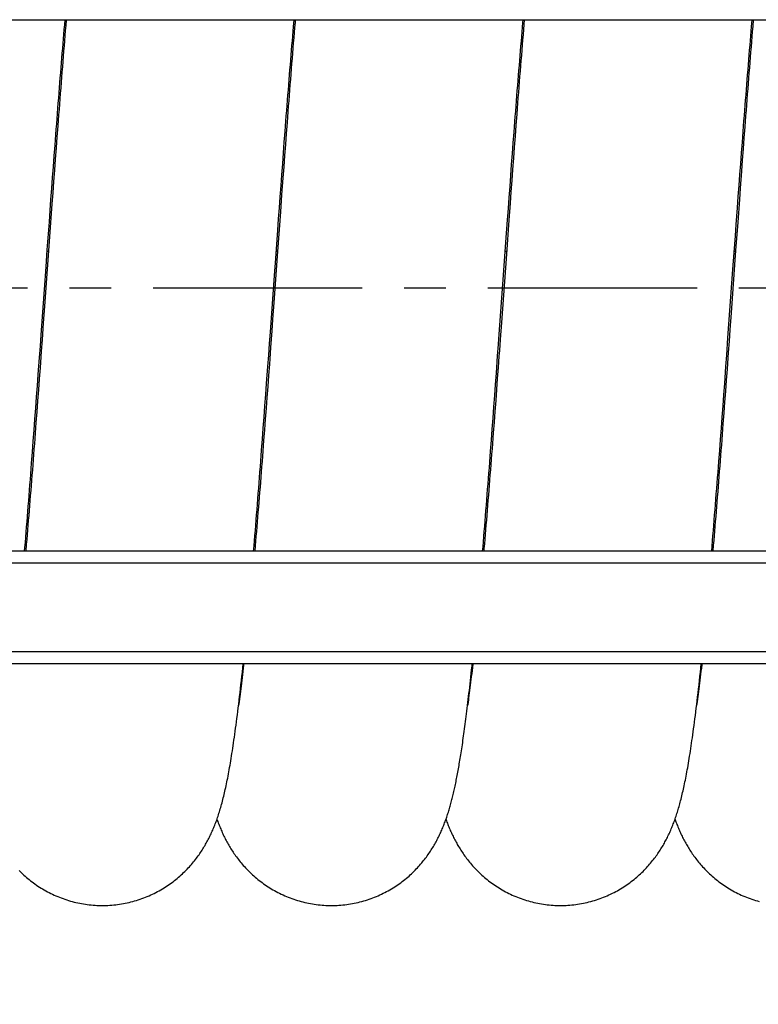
# Model space of a CAD drawing. Extents: x 0 to 594, y 0 to 420.
# Tile 5 of 21: x 269 to 312, y 116 to 174. Entities that reach past the tile are written whole.
import ezdxf

# ---------------------------------------------------------------- set-up
doc = ezdxf.new("R2010")
doc.units = 0
doc.header["$LTSCALE"] = 32.67
doc.linetypes.add('CENTER', pattern=[0.6, 0.375, -0.075, 0.075, -0.075])
doc.layers.get('0').update_dxf_attribs({"linetype": 'CONTINUOUS'})
for name, color, linetype in [('110653_DXF_CONTINUOUS_LINE', 7, 'CONTINUOUS'), ('110803_DXF_CONTINUOUS_LINE', 7, 'CONTINUOUS'), ('ASEM_125_125-15_DXF_AXIS', 7, 'CONTINUOUS'), ('ASEM_125_125-15_DXF_DIMENS', 7, 'CONTINUOUS'), ('HOSE_125_125DXF_CONTINUOUS', 7, 'CONTINUOUS')]:
    doc.layers.add(name, color=color, linetype=linetype)
doc.styles.get("Standard").update_dxf_attribs({"font": 'txt', "width": 0.7})
doc.dimstyles.new('DIMSTYLE_2', dxfattribs={"dimtxt": 3.5, "dimasz": 3, "dimexe": 1.5, "dimexo": 1, "dimgap": 0.875, "dimtad": 1, "dimdec": 3, "dimlfac": 10, "dimtxsty": 'STANDARD', "dimblk": '_ARROW_FILLED', "dimblk1": '_ARROW_FILLED', "dimblk2": '_ARROW_FILLED', "dimcen": 0.09, "dimazin": 3, "dimtp": 1.2, "dimtm": 1.2, "dimtfac": 1, "dimtdec": 3, "dimtofl": 0, "dimtmove": 0, "dimatfit": 3, "dimtolj": 1})
doc.dimstyles.new('DIMSTYLE_4', dxfattribs={"dimtxt": 3.5, "dimasz": 3, "dimexe": 1.5, "dimexo": 1, "dimgap": 0.875, "dimtad": 1, "dimdec": 0, "dimlfac": 10, "dimtxsty": 'STANDARD', "dimblk": '_ARROW_FILLED', "dimblk1": '_ARROW_FILLED', "dimblk2": '_ARROW_FILLED', "dimcen": 0.09, "dimazin": 3, "dimtp": 1.2, "dimtm": 1.2, "dimtfac": 1, "dimtdec": 0, "dimtofl": 0, "dimtmove": 0, "dimatfit": 3, "dimtolj": 1})

# ---------------------------------------------------------------- blocks, each defined once
blk = doc.blocks.new('_ARROW_FILLED')
at = {"color": 0, "linetype": 'BYBLOCK'}
blk.add_solid([(0, 0), (-1, 0.167), (-1, -0.167)], dxfattribs=at)
blk = doc.blocks.new('*D3')
at = {"layer": 'ASEM_125_125-15_DXF_DIMENS', "color": 2, "linetype": 'CONTINUOUS'}
for p, q in [((235.993, 128.492), (235.993, 108.342)), ((373.393, 128.492), (373.393, 108.342)), ((235.993, 109.842), (304.693, 109.842)), ((373.393, 109.842), (304.693, 109.842))]:
    blk.add_line(p, q, dxfattribs=at)
at = {"layer": 'ASEM_125_125-15_DXF_DIMENS', "color": 2, "linetype": 'CONTINUOUS', "xscale": 3, "yscale": 3, "zscale": 3, "rotation": 180}
blk.add_blockref('_ARROW_FILLED', (235.993, 109.842), dxfattribs=at)
at = {"layer": 'ASEM_125_125-15_DXF_DIMENS', "color": 2, "linetype": 'CONTINUOUS', "xscale": 3, "yscale": 3, "zscale": 3}
blk.add_blockref('_ARROW_FILLED', (373.393, 109.842), dxfattribs=at)
at = {"layer": 'ASEM_125_125-15_DXF_DIMENS', "color": 2, "linetype": 'CONTINUOUS', "insert": (304.693, 114.217), "char_height": 3.5, "width": 15, "attachment_point": 2}
blk.add_mtext('1374', dxfattribs=at)
blk = doc.blocks.new('*D4')
at = {"layer": 'ASEM_125_125-15_DXF_DIMENS', "color": 2, "linetype": 'CONTINUOUS'}
for p, q in [((234.093, 129.765), (234.093, 98.342)), ((375.293, 129.765), (375.293, 98.342)), ((234.093, 99.842), (304.693, 99.842)), ((375.293, 99.842), (304.693, 99.842))]:
    blk.add_line(p, q, dxfattribs=at)
at = {"layer": 'ASEM_125_125-15_DXF_DIMENS', "color": 2, "linetype": 'CONTINUOUS', "xscale": 3, "yscale": 3, "zscale": 3, "rotation": 180}
blk.add_blockref('_ARROW_FILLED', (234.093, 99.842), dxfattribs=at)
at = {"layer": 'ASEM_125_125-15_DXF_DIMENS', "color": 2, "linetype": 'CONTINUOUS', "xscale": 3, "yscale": 3, "zscale": 3}
blk.add_blockref('_ARROW_FILLED', (375.293, 99.842), dxfattribs=at)
at = {"layer": 'ASEM_125_125-15_DXF_DIMENS', "color": 2, "linetype": 'CONTINUOUS', "insert": (304.693, 104.217), "char_height": 3.5, "width": 14.25, "attachment_point": 2}
blk.add_mtext('1412', dxfattribs=at)
blk = doc.blocks.new('*D7')
at = {"layer": 'ASEM_125_125-15_DXF_DIMENS', "color": 2, "linetype": 'CONTINUOUS'}
for p, q in [((231.743, 149.117), (231.743, 88.342)), ((383.878, 148.527), (383.878, 88.342)), ((231.743, 89.842), (307.811, 89.842)), ((383.878, 89.842), (307.811, 89.842))]:
    blk.add_line(p, q, dxfattribs=at)
at = {"layer": 'ASEM_125_125-15_DXF_DIMENS', "color": 2, "linetype": 'CONTINUOUS', "xscale": 3, "yscale": 3, "zscale": 3, "rotation": 180}
blk.add_blockref('_ARROW_FILLED', (231.743, 89.842), dxfattribs=at)
at = {"layer": 'ASEM_125_125-15_DXF_DIMENS', "color": 2, "linetype": 'CONTINUOUS', "xscale": 3, "yscale": 3, "zscale": 3}
blk.add_blockref('_ARROW_FILLED', (383.878, 89.842), dxfattribs=at)
at = {"layer": 'ASEM_125_125-15_DXF_DIMENS', "color": 2, "linetype": 'CONTINUOUS', "insert": (307.811, 94.217), "char_height": 3.5, "width": 13.875, "attachment_point": 2}
blk.add_mtext('1521', dxfattribs=at)

msp = doc.modelspace()

# ---------------------------------------------------------------- linework, layer by layer
at = {"layer": '110653_DXF_CONTINUOUS_LINE', "color": 3, "linetype": 'CONTINUOUS'}
for p, q in [((270.51303, 160.17403), (270.58983, 160.17403)), ((283.92481, 160.17403), (284.00159, 160.17403)), ((297.33656, 160.17403), (297.41336, 160.17403)), ((310.74833, 160.17403), (310.82513, 160.17403)), ((281.96567, 135.49185), (281.93729, 135.49185)), ((295.37744, 135.49185), (295.34904, 135.49185)), ((308.7892, 135.49185), (308.76083, 135.49185))]:
    msp.add_line(p, q, dxfattribs=at)
at = {"layer": '110653_DXF_CONTINUOUS_LINE', "color": 9, "linetype": 'CONTINUOUS'}
for p, q in [((270.51303, 160.17403), (270.58983, 160.17403)), ((283.92481, 160.17403), (284.00159, 160.17403)), ((297.33656, 160.17403), (297.41336, 160.17403)), ((310.74833, 160.17403), (310.82513, 160.17403)), ((281.96567, 135.49185), (281.93729, 135.49185)), ((295.37744, 135.49185), (295.34904, 135.49185)), ((308.7892, 135.49185), (308.76083, 135.49185))]:
    msp.add_line(p, q, dxfattribs=at)
at = {"layer": '110803_DXF_CONTINUOUS_LINE', "color": 7, "linetype": 'CONTINUOUS'}
for p, q in [((238.59328, 173.7237), (370.79328, 173.7237)), ((238.59328, 173.72269), (370.79328, 173.72269)), ((370.79328, 142.59185), (238.59328, 142.59185)), ((370.79328, 136.00152), (238.59328, 136.00152))]:
    msp.add_line(p, q, dxfattribs=at)
at = {"layer": '110803_DXF_CONTINUOUS_LINE', "color": 9, "linetype": 'CONTINUOUS'}
for p, q in [((370.79328, 141.89185), (238.59328, 141.89185)), ((370.79328, 136.70152), (238.59328, 136.70152))]:
    msp.add_line(p, q, dxfattribs=at)
at = {"layer": 'ASEM_125_125-15_DXF_AXIS', "color": 7, "linetype": 'CENTER'}
msp.add_line((386.97328, 157.99185), (228.74328, 157.99185), dxfattribs=at)
at = {"layer": 'HOSE_125_125DXF_CONTINUOUS', "color": 7, "linetype": 'CONTINUOUS'}
for p, q in [((271.53663, 173.42133), (271.5627, 173.72269)), ((271.62587, 173.72269), (271.59764, 173.38696)), ((284.93917, 173.31414), (284.97447, 173.72269)), ((311.76378, 173.32671), (311.798, 173.72269)), ((311.86117, 173.72269), (311.82826, 173.3311)), ((271.13075, 167.5038), (271.08201, 166.86018)), ((297.95803, 167.55311), (297.90918, 166.90829)), ((311.36172, 167.44691), (311.31293, 166.80222)), ((271.08201, 166.86018), (271.03331, 166.21266)), ((284.50883, 167.05948), (284.46016, 166.4135)), ((297.90918, 166.90829), (297.86038, 166.25978)), ((311.31293, 166.80222), (311.26419, 166.15368)), ((270.92422, 165.74897), (270.97175, 166.3775)), ((271.03331, 166.21266), (270.98466, 165.56165)), ((284.34877, 165.91851), (284.3964, 166.54714)), ((284.46016, 166.4135), (284.41151, 165.76398)), ((297.75753, 165.87863), (297.80523, 166.50841)), ((297.86038, 166.25978), (297.81163, 165.608)), ((311.17275, 165.92451), (311.22047, 166.5543)), ((311.26419, 166.15368), (311.21548, 165.5017)), ((270.87662, 165.11549), (270.92422, 165.74897)), ((270.98466, 165.56165), (270.93604, 164.90753)), ((284.30107, 165.28467), (284.34877, 165.91851)), ((284.41151, 165.76398), (284.36291, 165.11122)), ((297.70977, 165.24374), (297.75753, 165.87863)), ((297.81163, 165.608), (297.76296, 164.95338)), ((311.12498, 165.28977), (311.17275, 165.92451)), ((270.82897, 164.47749), (270.87662, 165.11549)), ((284.25329, 164.64593), (284.30107, 165.28467)), ((284.36291, 165.11122), (284.31435, 164.45565)), ((297.66194, 164.60406), (297.70977, 165.24374)), ((297.76296, 164.95338), (297.71436, 164.29636)), ((311.07717, 164.6505), (311.12498, 165.28977)), ((311.21548, 165.5017), (311.16681, 164.84668)), ((270.78128, 163.83541), (270.82897, 164.47749)), ((270.93604, 164.90753), (270.88746, 164.25076)), ((284.20545, 164.00279), (284.25329, 164.64593)), ((284.31435, 164.45565), (284.24161, 163.46788)), ((297.61404, 163.9599), (297.66194, 164.60406)), ((311.02931, 164.0071), (311.07717, 164.6505)), ((311.16681, 164.84668), (311.09391, 163.85936)), ((270.73356, 163.18964), (270.78128, 163.83541)), ((270.88746, 164.25076), (270.83893, 163.5918)), ((284.15757, 163.35567), (284.20545, 164.00279)), ((297.56609, 163.31173), (297.61404, 163.9599)), ((297.71436, 164.29636), (297.66581, 163.63726)), ((310.98142, 163.36), (311.02931, 164.0071)), ((311.09391, 163.85936), (311.04538, 163.19859)), ((270.83893, 163.5918), (270.79047, 162.93105)), ((284.10965, 162.70507), (284.15757, 163.35567)), ((284.24161, 163.46788), (284.169, 162.4761)), ((297.51809, 162.65998), (297.56609, 163.31173)), ((297.66581, 163.63726), (297.61734, 162.97637)), ((310.93351, 162.70954), (310.98142, 163.36)), ((270.79047, 162.93105), (270.66961, 161.27356)), ((270.6858, 162.5406), (270.73356, 163.18964)), ((284.06171, 162.05147), (284.10965, 162.70507)), ((297.47006, 162.00512), (297.51809, 162.65998)), ((297.61734, 162.97637), (297.54473, 161.98212)), ((310.86157, 161.7282), (310.93351, 162.70954)), ((311.04538, 163.19859), (310.9485, 161.87245)), ((270.638, 161.88855), (270.6858, 162.5406)), ((284.169, 162.4761), (284.0001, 160.15346)), ((284.01374, 161.39525), (284.06171, 162.05147)), ((270.51835, 160.24726), (270.638, 161.88855)), ((297.37393, 160.68794), (297.47006, 162.00512)), ((297.54473, 161.98212), (297.39974, 159.98609)), ((310.81356, 161.07059), (310.86157, 161.7282)), ((310.9485, 161.87245), (310.82765, 160.20886)), ((270.66961, 161.27356), (270.35662, 156.95268)), ((283.89366, 159.74511), (284.01374, 161.39525)), ((310.74147, 160.07975), (310.81356, 161.07059)), ((297.25364, 159.03097), (297.37393, 160.68794)), ((270.44643, 159.2563), (270.51835, 160.24726)), ((284.0001, 160.15346), (283.78369, 157.16392)), ((283.8215, 158.74982), (283.89366, 159.74511)), ((297.39974, 159.98609), (297.11056, 155.99311)), ((310.82765, 160.20886), (310.56256, 156.54766)), ((310.66927, 159.08445), (310.74147, 160.07975)), ((270.15769, 155.26902), (270.44643, 159.2563)), ((283.58026, 155.41776), (283.8215, 158.74982)), ((310.37932, 155.0808), (310.66927, 159.08445)), ((310.56256, 156.54766), (310.49052, 155.55545)), ((297.11056, 155.99311), (297.03846, 155.00181)), ((270.10941, 154.60422), (270.15769, 155.26902)), ((270.26055, 155.62863), (270.21255, 154.96916)), ((283.53183, 154.75087), (283.58026, 155.41776)), ((283.66369, 155.51013), (283.59179, 154.52325)), ((310.49052, 155.55545), (310.44256, 154.89672)), ((270.06109, 153.94046), (270.10941, 154.60422)), ((283.48336, 154.08467), (283.53183, 154.75087)), ((296.89101, 154.02815), (296.93953, 154.69494)), ((310.30657, 154.0804), (310.37932, 155.0808)), ((270.14063, 153.98448), (270.09275, 153.33172)), ((283.43484, 153.4196), (283.48336, 154.08467)), ((296.81812, 153.03017), (296.89101, 154.02815)), ((296.96648, 154.01608), (296.91856, 153.36265)), ((310.25803, 153.41503), (310.30657, 154.0804)), ((269.98856, 152.9477), (270.06109, 153.94046)), ((283.362, 152.42515), (283.43484, 153.4196)), ((283.51997, 153.54203), (283.47214, 152.89174)), ((310.18517, 152.42031), (310.25803, 153.41503)), ((310.37073, 153.91348), (310.3229, 153.26165)), ((269.94017, 152.28831), (269.98856, 152.9477)), ((270.09275, 153.33172), (270.04494, 152.68245)), ((283.47214, 152.89174), (283.42438, 152.24505)), ((296.76948, 152.36691), (296.81812, 153.03017)), ((296.91856, 153.36265), (296.87069, 152.71256)), ((310.3229, 153.26165), (310.27512, 152.6131)), ((269.89176, 151.63116), (269.94017, 152.28831)), ((270.04494, 152.68245), (269.9972, 152.03702)), ((283.3134, 151.76495), (283.362, 152.42515)), ((283.42438, 152.24505), (283.37668, 151.60235)), ((296.7208, 151.70579), (296.76948, 152.36691)), ((296.87069, 152.71256), (296.82288, 152.06604)), ((310.13655, 151.75979), (310.18517, 152.42031)), ((310.27512, 152.6131), (310.22739, 151.96812)), ((269.9972, 152.03702), (269.94953, 151.39573)), ((283.26478, 151.10736), (283.3134, 151.76495)), ((296.67209, 151.04722), (296.7208, 151.70579)), ((296.82288, 152.06604), (296.77512, 151.42337)), ((310.08789, 151.10167), (310.13655, 151.75979)), ((310.22739, 151.96812), (310.17969, 151.32698)), ((269.84331, 150.9764), (269.89176, 151.63116)), ((269.94953, 151.39573), (269.90191, 150.75881)), ((283.21613, 150.45269), (283.26478, 151.10736)), ((283.37668, 151.60235), (283.32905, 150.964)), ((296.77512, 151.42337), (296.7274, 150.7848)), ((310.03917, 150.44617), (310.08789, 151.10167)), ((310.17969, 151.32698), (310.13203, 150.68996)), ((269.79479, 150.32426), (269.84331, 150.9764)), ((269.90191, 150.75881), (269.85436, 150.12654)), ((283.32905, 150.964), (283.28147, 150.33027)), ((296.62334, 150.39159), (296.67209, 151.04722)), ((296.7274, 150.7848), (296.67971, 150.15061)), ((310.13203, 150.68996), (310.08442, 150.05735)), ((269.7462, 149.6749), (269.79479, 150.32426)), ((269.85436, 150.12654), (269.80686, 149.49918)), ((283.16744, 149.80114), (283.21613, 150.45269)), ((283.28147, 150.33027), (283.23397, 149.70142)), ((296.57456, 149.7392), (296.62334, 150.39159)), ((296.67971, 150.15061), (296.63207, 149.52119)), ((309.99039, 149.79351), (310.03917, 150.44617)), ((310.08442, 150.05735), (310.03684, 149.42942)), ((269.69755, 149.02859), (269.7462, 149.6749)), ((283.1187, 149.15296), (283.16744, 149.80114)), ((296.52574, 149.09025), (296.57456, 149.7392)), ((309.94155, 149.14398), (309.99039, 149.79351)), ((269.64882, 148.38567), (269.69755, 149.02859)), ((283.06991, 148.5084), (283.1187, 149.15296)), ((296.47686, 148.44496), (296.52574, 149.09025)), ((309.89264, 148.49788), (309.94155, 149.14398)), ((269.28822, 143.00738), (269.25263, 142.59185)), ((282.60045, 142.59185), (282.62698, 142.9098)), ((282.69228, 142.91691), (282.6644, 142.59185)), ((309.42398, 142.59185), (309.44938, 142.89615)), ((309.51838, 142.94703), (309.48793, 142.59185))]:
    msp.add_line(p, q, dxfattribs=at)
at = {"layer": 'HOSE_125_125DXF_CONTINUOUS', "color": 9, "linetype": 'CONTINUOUS'}
for p, q in [((270.51303, 160.17403), (270.58983, 160.17403)), ((283.92481, 160.17403), (284.00159, 160.17403)), ((297.33656, 160.17403), (297.41336, 160.17403)), ((310.74833, 160.17403), (310.82513, 160.17403)), ((281.96567, 135.49185), (281.93729, 135.49185)), ((295.37744, 135.49185), (295.34904, 135.49185)), ((308.7892, 135.49185), (308.76083, 135.49185))]:
    msp.add_line(p, q, dxfattribs=at)
at = {"layer": 'HOSE_125_125DXF_CONTINUOUS', "color": 7, "linetype": 'CONTINUOUS'}
for points in [[(285.03764, 173.72269), (285.02403, 173.56146), (284.99923, 173.26534), (284.97445, 172.96758), (284.9497, 172.66821), (284.92498, 172.3674), (284.9003, 172.06525), (284.87566, 171.76175), (284.85104, 171.4569), (284.82647, 171.15079), (284.80192, 170.84342), (284.77741, 170.53475), (284.75292, 170.22483), (284.72845, 169.9137), (284.704, 169.60129), (284.67956, 169.28763), (284.65514, 168.97278), (284.63073, 168.65671), (284.60633, 168.33945), (284.58194, 168.02106), (284.55756, 167.70158), (284.50883, 167.05948)], [(297.80523, 166.50841), (297.85284, 167.13275), (297.87663, 167.44278), (297.90039, 167.75134), (297.92414, 168.05838), (297.94787, 168.36387), (297.97158, 168.66776), (297.99528, 168.97002), (298.01896, 169.27063), (298.04262, 169.56955), (298.06626, 169.86674), (298.08989, 170.16218), (298.11349, 170.45583), (298.13708, 170.74765), (298.16064, 171.0376), (298.18419, 171.32564), (298.20772, 171.61175), (298.23123, 171.89584), (298.25472, 172.17791), (298.27818, 172.45789), (298.30161, 172.7357), (298.32501, 173.01129), (298.34839, 173.28463), (298.37173, 173.55566), (298.38622, 173.72269)], [(298.44939, 173.72269), (298.42567, 173.44072), (298.40088, 173.14396), (298.37609, 172.8454), (298.35133, 172.54508), (298.32658, 172.24313), (298.30184, 171.93961), (298.27713, 171.63454), (298.25244, 171.32806), (298.22779, 171.02024), (298.20316, 170.71109), (298.17856, 170.40064), (298.15398, 170.08896), (298.12942, 169.77607), (298.10489, 169.46194), (298.08037, 169.14663), (298.05587, 168.83017), (298.03139, 168.51256), (298.00693, 168.19381), (297.95803, 167.55311)], [(270.97175, 166.3775), (271.01921, 167.00072), (271.04292, 167.3102), (271.0666, 167.61823), (271.09027, 167.92479), (271.11392, 168.22985), (271.13756, 168.53336), (271.16118, 168.83534), (271.18479, 169.13575), (271.20839, 169.43454), (271.23197, 169.7317), (271.25554, 170.02723), (271.2791, 170.32106), (271.30265, 170.61309), (271.32617, 170.90331), (271.34968, 171.19166), (271.37317, 171.47799), (271.39662, 171.76226), (271.42005, 172.04445), (271.44345, 172.32442), (271.4668, 172.60215), (271.49013, 172.8776), (271.5134, 173.15068), (271.53663, 173.42133)], [(271.59764, 173.38696), (271.57287, 173.09017), (271.54812, 172.79167), (271.5234, 172.49151), (271.49869, 172.18973), (271.474, 171.88637), (271.44933, 171.58152), (271.42468, 171.2752), (271.40005, 170.96746), (271.37545, 170.6584), (271.35087, 170.34807), (271.32632, 170.03651), (271.3018, 169.72376), (271.2773, 169.40989), (271.25283, 169.09491), (271.22838, 168.77881), (271.20395, 168.46163), (271.17953, 168.14341), (271.13075, 167.5038)], [(284.3964, 166.54714), (284.44395, 167.1703), (284.46771, 167.4798), (284.49145, 167.78786), (284.51518, 168.0945), (284.5389, 168.39968), (284.56261, 168.70336), (284.58631, 169.00551), (284.61, 169.30614), (284.63368, 169.60516), (284.65734, 169.90247), (284.68099, 170.19802), (284.70462, 170.49177), (284.72822, 170.78358), (284.7518, 171.07342), (284.77535, 171.36125), (284.79887, 171.64694), (284.82235, 171.93045), (284.84579, 172.21177), (284.86919, 172.49082), (284.89255, 172.76756), (284.91588, 173.04198), (284.93917, 173.31414)], [(311.22047, 166.5543), (311.26812, 167.17874), (311.29193, 167.48884), (311.31572, 167.79747), (311.3395, 168.10459), (311.36325, 168.41017), (311.38699, 168.71414), (311.4107, 169.01646), (311.43439, 169.3171), (311.45807, 169.61601), (311.48173, 169.91317), (311.50537, 170.20854), (311.52898, 170.50204), (311.55257, 170.79366), (311.57613, 171.08334), (311.59967, 171.37105), (311.62319, 171.65675), (311.64669, 171.94042), (311.67016, 172.22199), (311.6936, 172.50144), (311.71702, 172.77873), (311.74041, 173.05383), (311.76378, 173.32671)], [(311.82826, 173.3311), (311.80349, 173.03393), (311.77876, 172.73523), (311.75405, 172.43501), (311.72937, 172.13331), (311.70473, 171.83016), (311.68011, 171.52557), (311.65551, 171.21957), (311.63094, 170.91221), (311.60639, 170.60347), (311.58185, 170.29337), (311.55733, 169.98197), (311.53283, 169.66926), (311.50835, 169.3553), (311.48388, 169.04012), (311.45942, 168.72373), (311.43498, 168.40618), (311.41055, 168.08751), (311.36172, 167.44691)], [(296.93953, 154.69494), (296.96377, 155.02862), (297.25364, 159.03097)], [(270.35662, 156.95268), (270.28456, 155.95909), (270.26055, 155.62863)], [(283.78369, 157.16392), (283.71167, 156.17053), (283.68768, 155.84012), (283.66369, 155.51013)], [(270.21255, 154.96916), (270.16459, 154.31202), (270.14063, 153.98448)], [(297.03846, 155.00181), (296.99046, 154.34396), (296.96648, 154.01608)], [(310.44256, 154.89672), (310.39466, 154.24053), (310.37073, 153.91348)], [(283.59179, 154.52325), (283.5439, 153.86838), (283.51997, 153.54203)], [(269.80686, 149.49918), (269.75941, 148.87698), (269.73571, 148.56791), (269.71201, 148.26022), (269.68833, 147.95395), (269.66466, 147.64914), (269.64101, 147.34583), (269.61736, 147.04404), (269.59373, 146.74383), (269.57011, 146.44522), (269.5465, 146.14824), (269.5229, 145.85293), (269.49932, 145.55941), (269.47576, 145.2677), (269.45221, 144.97786), (269.42869, 144.69001), (269.4052, 144.40419), (269.38174, 144.12043), (269.35831, 143.83883), (269.33491, 143.55944), (269.31155, 143.28226), (269.28822, 143.00738)], [(283.23397, 149.70142), (283.18653, 149.07774), (283.16283, 148.76791), (283.13914, 148.45947), (283.11546, 148.15246), (283.0918, 147.84691), (283.06816, 147.54286), (283.04453, 147.24036), (283.02091, 146.93944), (282.99731, 146.64015), (282.97372, 146.34253), (282.95015, 146.0466), (282.92659, 145.75241), (282.90306, 145.46001), (282.87954, 145.16943), (282.85605, 144.88071), (282.83258, 144.59394), (282.80913, 144.30917), (282.7857, 144.02642), (282.7623, 143.74578), (282.73893, 143.46729), (282.71559, 143.19097), (282.69228, 142.91691)], [(296.63207, 149.52119), (296.58447, 148.89692), (296.5607, 148.58686), (296.53694, 148.27823), (296.5132, 147.97111), (296.48948, 147.66554), (296.46578, 147.36155), (296.4421, 147.05921), (296.41844, 146.75856), (296.39481, 146.45963), (296.37119, 146.16246), (296.34759, 145.8671), (296.32401, 145.57357), (296.30046, 145.28192), (296.27692, 144.99219), (296.25341, 144.7044), (296.22993, 144.41862), (296.20647, 144.13486), (296.18304, 143.85316), (296.15963, 143.57359), (296.13626, 143.29617), (296.11292, 143.02093), (296.0896, 142.74793), (296.07618, 142.59185)], [(310.03684, 149.42942), (309.98931, 148.80657), (309.96556, 148.49715), (309.94182, 148.18919), (309.91811, 147.88273), (309.89441, 147.5778), (309.87073, 147.2745), (309.84707, 146.97287), (309.82343, 146.67295), (309.79982, 146.3748), (309.77623, 146.0785), (309.75267, 145.78405), (309.72914, 145.49147), (309.70562, 145.20079), (309.68214, 144.91206), (309.65868, 144.62527), (309.63524, 144.34045), (309.61182, 144.05765), (309.58843, 143.77687), (309.56505, 143.49815), (309.5417, 143.22152), (309.51838, 142.94703)], [(269.18867, 142.59185), (269.20704, 142.81161), (269.23177, 143.10935), (269.25648, 143.40867), (269.28115, 143.70954), (269.3058, 144.01189), (269.33042, 144.31571), (269.35503, 144.62098), (269.37961, 144.92767), (269.40417, 145.23574), (269.42871, 145.54518), (269.45323, 145.85594), (269.47773, 146.16799), (269.50222, 146.48132), (269.52669, 146.79589), (269.55115, 147.11166), (269.57559, 147.42856), (269.60002, 147.74656), (269.64882, 148.38567)], [(282.62698, 142.9098), (282.6518, 143.20933), (282.6766, 143.51045), (282.70138, 143.81311), (282.72612, 144.11728), (282.75084, 144.4229), (282.77554, 144.72991), (282.8002, 145.03826), (282.82484, 145.34791), (282.84945, 145.65882), (282.87403, 145.97095), (282.8986, 146.28425), (282.92314, 146.59874), (282.94765, 146.91436), (282.97215, 147.23107), (282.99661, 147.54887), (283.02106, 147.86771), (283.06991, 148.5084)], [(296.01221, 142.59185), (296.03362, 142.84823), (296.05844, 143.14731), (296.08323, 143.44788), (296.10798, 143.74989), (296.13271, 144.05346), (296.15742, 144.35855), (296.1821, 144.66511), (296.20677, 144.97311), (296.23141, 145.28253), (296.25604, 145.59333), (296.28065, 145.90544), (296.30524, 146.21885), (296.32981, 146.53349), (296.35437, 146.84933), (296.3789, 147.16632), (296.40342, 147.48442), (296.42791, 147.80359), (296.47686, 148.44496)], [(309.44938, 142.89615), (309.47417, 143.19527), (309.49894, 143.496), (309.52368, 143.79829), (309.5484, 144.10211), (309.5731, 144.40743), (309.59778, 144.71423), (309.62245, 145.02245), (309.64709, 145.33208), (309.67172, 145.64309), (309.69633, 145.95543), (309.72093, 146.26908), (309.74551, 146.58401), (309.77008, 146.90018), (309.79462, 147.21753), (309.81915, 147.53602), (309.84366, 147.85561), (309.89264, 148.49788)], [(273.74622, 121.84187), (273.84458, 121.84258), (273.95799, 121.84516), (274.07132, 121.84964), (274.18456, 121.856), (274.29767, 121.86425), (274.41061, 121.87438), (274.52333, 121.88639), (274.63582, 121.90027), (274.74803, 121.91601), (274.85992, 121.93362), (274.97146, 121.95307), (275.08262, 121.97437), (275.19335, 121.9975), (275.30364, 122.02245), (275.41341, 122.0492), (275.52266, 122.07776), (275.63134, 122.10809), (275.7394, 122.14019), (275.84682, 122.17403), (275.95357, 122.20961), (276.05957, 122.24689), (276.16481, 122.28585), (276.26926, 122.32648), (276.37285, 122.36874), (276.47554, 122.4126), (276.57733, 122.45805), (276.67812, 122.50504), (276.77791, 122.55353), (276.87667, 122.60352), (276.9743, 122.65492), (277.0708, 122.70772), (277.16616, 122.76189), (277.26026, 122.81734), (277.35312, 122.87405), (277.44471, 122.93199), (277.53492, 122.99105), (277.62375, 123.0512), (277.7112, 123.11241), (277.79717, 123.17457), (277.88166, 123.23764), (277.96468, 123.30158), (278.04613, 123.36629), (278.12603, 123.43173), (278.20439, 123.49785), (278.28114, 123.56455), (278.35626, 123.63177), (278.4298, 123.69949), (278.50173, 123.76762), (278.57204, 123.8361), (278.64076, 123.90492), (278.70796, 123.97406), (278.77363, 124.04349), (278.8378, 124.11317), (278.90052, 124.1831), (278.96183, 124.25328), (279.02172, 124.32364), (279.0802, 124.39413), (279.1373, 124.46475), (279.19302, 124.53544), (279.24727, 124.60603), (279.30008, 124.67648), (279.35148, 124.74677), (279.40142, 124.81676), (279.44991, 124.88639), (279.49701, 124.95568), (279.54276, 125.0246), (279.58718, 125.09311), (279.63031, 125.1612), (279.67224, 125.22896), (279.71294, 125.29627), (279.75251, 125.3632), (279.79121, 125.43016), (279.82905, 125.49713), (279.86606, 125.56412), (279.90249, 125.63157), (279.93843, 125.69964), (279.9738, 125.76818), (280.00861, 125.83721), (280.04292, 125.90682), (280.07669, 125.97695), (280.10981, 126.04735), (280.14226, 126.11794), (280.17409, 126.18882), (280.2053, 126.25996), (280.23589, 126.33133), (280.2659, 126.403), (280.29543, 126.47518), (280.3245, 126.5479), (280.35311, 126.6212), (280.38135, 126.69526), (280.40924, 126.77012), (280.43678, 126.84583), (280.46407, 126.92265), (280.49114, 127.0007), (280.51799, 127.07999), (280.54465, 127.16066), (280.57119, 127.24292), (280.59757, 127.32671), (280.6237, 127.41178), (280.6496, 127.49817), (280.67528, 127.58598), (280.70069, 127.67501), (280.72584, 127.76528), (280.75076, 127.85691), (280.77542, 127.94982), (280.79984, 128.04404), (280.82404, 128.13966), (280.84805, 128.23679), (280.87188, 128.33547), (280.89555, 128.43578), (280.9191, 128.53786), (280.94254, 128.64183), (280.96588, 128.74772), (280.98912, 128.85553), (281.01226, 128.96528), (281.03533, 129.07709), (281.05834, 129.19104), (281.08131, 129.30722), (281.10424, 129.42569), (281.12714, 129.54649), (281.15003, 129.66972), (281.17291, 129.79541), (281.19577, 129.92354), (281.2186, 130.05409), (281.24143, 130.1872), (281.2643, 130.32309), (281.2872, 130.46177), (281.31015, 130.60336), (281.3332, 130.74825), (281.35636, 130.89651), (281.37963, 131.04822), (281.40307, 131.20377), (281.42668, 131.36325), (281.45046, 131.52676), (281.47447, 131.69474), (281.49872, 131.86739), (281.52321, 132.04473), (281.54795, 132.22693), (281.57296, 132.41426), (281.59823, 132.60666), (281.62369, 132.80381), (281.64935, 133.0058), (281.67522, 133.2127), (281.70123, 133.42408), (281.72739, 133.63999), (281.7537, 133.8605), (281.7801, 134.08515), (281.80659, 134.31403), (281.83319, 134.54712), (281.8598, 134.78379), (281.88645, 135.02404), (281.91312, 135.26788), (281.93974, 135.51455), (281.96631, 135.764), (281.99129, 136.00152)], [(282.0246, 136.00152), (282.0155, 135.92127), (281.99413, 135.73542), (281.97289, 135.55308), (281.9518, 135.37439), (281.93085, 135.19935), (281.91005, 135.02793), (281.88942, 134.86026), (281.86896, 134.69632), (281.84867, 134.5361), (281.82856, 134.37966), (281.80863, 134.22697), (281.78889, 134.07803), (281.76936, 133.93291), (281.75004, 133.79158), (281.73093, 133.65403), (281.71796, 133.56218)], [(287.158, 121.84194), (287.25646, 121.84265), (287.36999, 121.84524), (287.48347, 121.84973), (287.59686, 121.85611), (287.71015, 121.86438), (287.82326, 121.87454), (287.93617, 121.88658), (288.04885, 121.9005), (288.16125, 121.91629), (288.27333, 121.93395), (288.38506, 121.95347), (288.4964, 121.97483), (288.60731, 121.99803), (288.71776, 122.02306), (288.82769, 122.0499), (288.93709, 122.07853), (289.04591, 122.10895), (289.1541, 122.14114), (289.26164, 122.17507), (289.3685, 122.21074), (289.47461, 122.24811), (289.57996, 122.28718), (289.68452, 122.32792), (289.78823, 122.37029), (289.89108, 122.41429), (289.99302, 122.45988), (290.09398, 122.50702), (290.19392, 122.55567), (290.29284, 122.60582), (290.39063, 122.6574), (290.48728, 122.71037), (290.58277, 122.76471), (290.67701, 122.82035), (290.77001, 122.87726), (290.86174, 122.93539), (290.95209, 122.99466), (291.04106, 123.05503), (291.12865, 123.11646), (291.21473, 123.17883), (291.29928, 123.24207), (291.38233, 123.30618), (291.46382, 123.37106), (291.54376, 123.43667), (291.62216, 123.50297), (291.69898, 123.56989), (291.77424, 123.63738), (291.84794, 123.70541), (291.92006, 123.77389), (291.99062, 123.8428), (292.05963, 123.91209), (292.12705, 123.98167), (292.19291, 124.05151), (292.25723, 124.12157), (292.31997, 124.19174), (292.38115, 124.26199), (292.44079, 124.33228), (292.49887, 124.40252), (292.55541, 124.47265), (292.61045, 124.54267), (292.66398, 124.61249), (292.71599, 124.68203), (292.76656, 124.7513), (292.81577, 124.82037), (292.86362, 124.88916), (292.91018, 124.9577), (292.95558, 125.02614), (292.99986, 125.09448), (293.04304, 125.16269), (293.08523, 125.23091), (293.12647, 125.29916), (293.16677, 125.36741), (293.20619, 125.43575), (293.24479, 125.50421), (293.28255, 125.57275), (293.3195, 125.64138), (293.35565, 125.71009), (293.39103, 125.77889), (293.42563, 125.84773), (293.45946, 125.91662), (293.49256, 125.98557), (293.52492, 126.05454), (293.55658, 126.12356), (293.58754, 126.19263), (293.61783, 126.26173), (293.64745, 126.33086), (293.67644, 126.40004), (293.7048, 126.46926), (293.73254, 126.53852), (293.75971, 126.60785), (293.7863, 126.67724), (293.81234, 126.7467), (293.83786, 126.81626), (293.86287, 126.88594), (293.88738, 126.95575), (293.91144, 127.02571), (293.93506, 127.09591), (293.95829, 127.16639), (293.98111, 127.23715), (294.00357, 127.30821), (294.02566, 127.37962), (294.04742, 127.45138), (294.06885, 127.52352), (294.08996, 127.59607), (294.11078, 127.66904), (294.13132, 127.74248), (294.15159, 127.81641), (294.1716, 127.89085), (294.19139, 127.9659), (294.21097, 128.04159), (294.23035, 128.11792), (294.24953, 128.19494), (294.26853, 128.27263), (294.28735, 128.35105), (294.30602, 128.43026), (294.32454, 128.51028), (294.34293, 128.59115), (294.3612, 128.67295), (294.37937, 128.75572), (294.39744, 128.83948), (294.41543, 128.9243), (294.43335, 129.01023), (294.45119, 129.09727), (294.46898, 129.18548), (294.48671, 129.27487), (294.5044, 129.36547), (294.52204, 129.45733), (294.53964, 129.55045), (294.55721, 129.64488), (294.57477, 129.74074), (294.59233, 129.83805), (294.60988, 129.93685), (294.62744, 130.03723), (294.64503, 130.13923), (294.66263, 130.24288), (294.68027, 130.3483), (294.69795, 130.4555), (294.71567, 130.56452), (294.73346, 130.67552), (294.75131, 130.78853), (294.76923, 130.90359), (294.78723, 131.02078), (294.80531, 131.14014), (294.82346, 131.26171), (294.84172, 131.38559), (294.86007, 131.51183), (294.87852, 131.64045), (294.89709, 131.77161), (294.91577, 131.90537), (294.93457, 132.04174), (294.9535, 132.18079), (294.97254, 132.32256), (294.9917, 132.46708), (295.011, 132.61447), (295.03043, 132.76474), (295.05, 132.91795), (295.06972, 133.07423), (295.08957, 133.2336), (295.10958, 133.39612), (295.12975, 133.56195), (295.15007, 133.73107), (295.17056, 133.90358), (295.19125, 134.07989), (295.21215, 134.26004), (295.23325, 134.44409), (295.25459, 134.63243), (295.27617, 134.82511), (295.298, 135.02219), (295.32012, 135.22414), (295.34254, 135.43111), (295.36524, 135.6431), (295.38824, 135.86029), (295.40303, 136.00152)], [(295.4364, 136.00152), (295.41213, 135.78928), (295.39089, 135.60621), (295.36982, 135.427), (295.34897, 135.25208), (295.32836, 135.08143), (295.30797, 134.915), (295.28787, 134.75317), (295.26806, 134.59594), (295.24853, 134.44319), (295.22933, 134.29507), (295.21045, 134.15159), (295.1919, 134.0126), (295.17367, 133.878), (295.15576, 133.74773), (295.13818, 133.62171), (295.12996, 133.56372)], [(300.56992, 121.84195), (300.66841, 121.84266), (300.78197, 121.84525), (300.89546, 121.84974), (301.00886, 121.85612), (301.12214, 121.86439), (301.23525, 121.87455), (301.34815, 121.88659), (301.46082, 121.90051), (301.57321, 121.91631), (301.68528, 121.93396), (301.797, 121.95348), (301.90833, 121.97484), (302.01923, 121.99804), (302.12968, 122.02306), (302.23962, 122.0499), (302.34902, 122.07854), (302.45787, 122.10896), (302.56609, 122.14116), (302.67367, 122.17511), (302.78058, 122.2108), (302.88675, 122.24819), (302.99215, 122.28728), (303.09676, 122.32804), (303.20051, 122.37044), (303.30337, 122.41445), (303.40532, 122.46005), (303.50629, 122.50721), (303.60628, 122.55589), (303.70525, 122.60608), (303.8031, 122.6577), (303.89982, 122.71073), (303.9954, 122.76513), (304.08971, 122.82083), (304.18275, 122.87778), (304.2745, 122.93595), (304.36487, 122.99525), (304.45384, 123.05564), (304.54141, 123.11708), (304.62749, 123.17947), (304.71208, 123.24277), (304.79519, 123.30695), (304.87673, 123.3719), (304.95671, 123.43757), (305.03515, 123.50394), (305.11197, 123.57089), (305.18718, 123.63837), (305.2608, 123.70636), (305.33277, 123.77473), (305.4031, 123.84345), (305.47182, 123.91247), (305.53891, 123.98172), (305.60439, 124.05116), (305.66829, 124.12075), (305.73061, 124.19044), (305.79139, 124.26019), (305.85063, 124.32997), (305.90838, 124.39974), (305.96463, 124.46946), (306.01943, 124.5391), (306.0728, 124.60862), (306.12476, 124.678), (306.17534, 124.7472), (306.2246, 124.81625), (306.27256, 124.8851), (306.31925, 124.95376), (306.36473, 125.02223), (306.40903, 125.09052), (306.45218, 125.1586), (306.49423, 125.2265), (306.53519, 125.29419), (306.57511, 125.36167), (306.61407, 125.42906), (306.65205, 125.49628), (306.68914, 125.56339), (306.72553, 125.63076), (306.76126, 125.69842), (306.79632, 125.76634), (306.83089, 125.83483), (306.86503, 125.90405), (306.89868, 125.97387), (306.93179, 126.04417), (306.96438, 126.115), (306.99644, 126.18634), (307.02788, 126.25795), (307.05868, 126.32976), (307.0889, 126.40188), (307.11853, 126.47429), (307.1476, 126.54698), (307.17613, 126.62002), (307.20417, 126.69349), (307.23174, 126.76744), (307.25886, 126.8419), (307.28557, 126.91697), (307.31189, 126.99267), (307.33784, 127.06906), (307.36347, 127.14629), (307.38881, 127.22442), (307.41386, 127.30349), (307.43868, 127.38368), (307.4633, 127.46512), (307.48773, 127.5478), (307.51196, 127.63175), (307.53601, 127.71704), (307.5599, 127.80374), (307.58361, 127.89181), (307.60716, 127.9813), (307.63056, 128.07231), (307.65382, 128.16484), (307.67694, 128.25892), (307.69995, 128.35465), (307.72286, 128.45211), (307.74567, 128.55137), (307.76841, 128.6525), (307.79111, 128.75563), (307.81376, 128.86085), (307.83639, 128.96821), (307.85901, 129.07784), (307.88163, 129.18983), (307.90426, 129.30424), (307.92691, 129.42111), (307.94957, 129.54054), (307.97227, 129.66258), (307.99498, 129.78722), (308.01772, 129.91452), (308.04049, 130.04455), (308.06329, 130.17731), (308.08612, 130.31285), (308.109, 130.45125), (308.13192, 130.59254), (308.15488, 130.73669), (308.1779, 130.88384), (308.20102, 131.03432), (308.22423, 131.18812), (308.24756, 131.34539), (308.27108, 131.50673), (308.29479, 131.67224), (308.31871, 131.84201), (308.3429, 132.01667), (308.36737, 132.19638), (308.39211, 132.38121), (308.41719, 132.57167), (308.44265, 132.76824), (308.46844, 132.97073), (308.4945, 133.17863), (308.52085, 133.39229), (308.54748, 133.61159), (308.57421, 133.8353), (308.60107, 134.06346), (308.62804, 134.29612), (308.65498, 134.53195), (308.68186, 134.77073), (308.70871, 135.01263), (308.73544, 135.2568), (308.76202, 135.5029), (308.78848, 135.75115), (308.81482, 136.00152)], [(308.84814, 136.00152), (308.8404, 135.93328), (308.81898, 135.74681), (308.79767, 135.56368), (308.77649, 135.38409), (308.75543, 135.20803), (308.73451, 135.03551), (308.71376, 134.86676), (308.69316, 134.70173), (308.67274, 134.54042), (308.65253, 134.38313), (308.63253, 134.22982), (308.61275, 134.08048), (308.59322, 133.93538), (308.57394, 133.79432), (308.55492, 133.65741), (308.54147, 133.56209)], [(280.45218, 126.88918), (280.47341, 126.82973), (280.50009, 126.75675), (280.52721, 126.68421), (280.5548, 126.6121), (280.58288, 126.54038), (280.61143, 126.4691), (280.64048, 126.39822), (280.67004, 126.32773), (280.70012, 126.25763), (280.73072, 126.1879), (280.76188, 126.11853), (280.79359, 126.04951), (280.82586, 125.98083), (280.85873, 125.91247), (280.89221, 125.84438), (280.92631, 125.7766), (280.96105, 125.70906), (280.99655, 125.64161), (281.03279, 125.57427), (281.06982, 125.50701), (281.10777, 125.43962), (281.14666, 125.3721), (281.18653, 125.30446), (281.22749, 125.23655), (281.2696, 125.16833), (281.31286, 125.09986), (281.35732, 125.03112), (281.40301, 124.96213), (281.44995, 124.89291), (281.4982, 124.82346), (281.54778, 124.7538), (281.59871, 124.68396), (281.65103, 124.61398), (281.70477, 124.54384), (281.75995, 124.47361), (281.81654, 124.40339), (281.87455, 124.33321), (281.93402, 124.26309), (281.99492, 124.19311), (282.05726, 124.12335), (282.12107, 124.05378), (282.18643, 123.9844), (282.25337, 123.91524), (282.3219, 123.84633), (282.39208, 123.77768), (282.46399, 123.70929), (282.53759, 123.64124), (282.61283, 123.57365), (282.68973, 123.50655), (282.76829, 123.44), (282.84842, 123.37414), (282.93012, 123.309), (283.01341, 123.24462), (283.09817, 123.18114), (283.18439, 123.11859), (283.27209, 123.05701), (283.36116, 122.99651), (283.4516, 122.93712), (283.54341, 122.87887), (283.63649, 122.82186), (283.73082, 122.76611), (283.8264, 122.71167), (283.92313, 122.6586), (284.021, 122.60694), (284.11999, 122.55671), (284.22002, 122.50797), (284.32105, 122.46076), (284.42308, 122.41509), (284.52602, 122.37102), (284.62984, 122.32856), (284.73454, 122.28774), (284.84003, 122.2486), (284.94629, 122.21115), (285.0533, 122.17541), (285.16098, 122.14141), (285.2693, 122.10917), (285.37825, 122.0787), (285.48777, 122.05002), (285.59783, 122.02315), (285.70839, 121.99809), (285.81941, 121.97486), (285.93085, 121.95348), (286.04269, 121.93394), (286.15488, 121.91627), (286.26738, 121.90047), (286.38017, 121.88653), (286.49319, 121.87449), (286.60642, 121.86433), (286.71984, 121.85606), (286.83338, 121.84968), (286.94701, 121.84521), (287.06071, 121.84263), (287.158, 121.84194)], [(293.86401, 126.88919), (293.86914, 126.87462), (293.89509, 126.80259), (293.9212, 126.73173), (293.94768, 126.66145), (293.97454, 126.5917), (294.00181, 126.52245), (294.02971, 126.45318), (294.05833, 126.38366), (294.08763, 126.3141), (294.11761, 126.24451), (294.14832, 126.17483), (294.17976, 126.10511), (294.21184, 126.03558), (294.24459, 125.96621), (294.27803, 125.897), (294.31203, 125.8282), (294.34658, 125.7599), (294.38172, 125.69197), (294.41749, 125.62437), (294.45386, 125.55717), (294.49089, 125.49029), (294.52875, 125.42343), (294.56745, 125.35662), (294.60701, 125.28984), (294.64766, 125.22276), (294.68942, 125.15541), (294.73233, 125.08779), (294.77662, 125.0196), (294.82241, 124.95072), (294.86967, 124.88133), (294.91839, 124.81149), (294.96866, 124.74116), (295.02047, 124.67046), (295.07369, 124.59961), (295.12835, 124.52867), (295.18448, 124.45764), (295.24192, 124.38678), (295.30064, 124.31619), (295.36071, 124.2458), (295.42215, 124.17568), (295.48494, 124.10587), (295.54912, 124.03638), (295.61478, 123.96715), (295.68195, 123.89822), (295.75064, 123.82962), (295.82093, 123.76133), (295.89288, 123.69336), (295.96647, 123.62577), (296.04168, 123.55865), (296.11853, 123.49203), (296.19703, 123.42597), (296.27706, 123.3606), (296.35865, 123.29597), (296.44179, 123.2321), (296.52639, 123.16913), (296.61242, 123.10711), (296.6999, 123.04605), (296.78874, 122.98607), (296.87892, 122.9272), (296.97045, 122.86946), (297.06324, 122.81295), (297.15727, 122.7577), (297.25254, 122.70374), (297.34895, 122.65114), (297.44649, 122.59994), (297.54515, 122.55015), (297.64482, 122.50185), (297.74549, 122.45506), (297.84714, 122.4098), (297.94969, 122.36612), (298.05311, 122.32405), (298.1574, 122.2836), (298.26247, 122.24482), (298.36829, 122.20771), (298.47485, 122.1723), (298.58208, 122.13862), (298.68995, 122.10667), (298.79844, 122.07649), (298.90748, 122.04807), (299.01705, 122.02145), (299.12712, 121.99663), (299.23765, 121.97362), (299.34858, 121.95243), (299.45991, 121.93308), (299.57158, 121.91558), (299.68356, 121.89992), (299.79582, 121.88612), (299.90831, 121.87419), (300.02101, 121.86412), (300.13389, 121.85593), (300.24689, 121.84962), (300.35999, 121.84519), (300.47316, 121.84264), (300.56992, 121.84195)], [(307.2757, 126.88923), (307.27873, 126.88063), (307.30503, 126.80752), (307.33173, 126.73499), (307.35885, 126.66294), (307.38643, 126.59135), (307.41448, 126.52018), (307.44302, 126.44938), (307.47208, 126.37891), (307.50168, 126.30877), (307.53182, 126.23896), (307.56252, 126.16943), (307.5938, 126.10019), (307.62565, 126.03129), (307.65806, 125.96273), (307.69106, 125.89449), (307.72467, 125.82654), (307.75888, 125.75892), (307.79373, 125.69159), (307.82931, 125.62435), (307.86564, 125.55724), (307.90274, 125.49023), (307.94075, 125.42311), (307.97969, 125.3559), (308.01958, 125.28859), (308.06059, 125.22094), (308.1028, 125.15292), (308.14619, 125.08459), (308.19085, 125.0159), (308.23687, 124.94678), (308.28422, 124.87733), (308.33286, 124.80769), (308.38283, 124.73787), (308.43415, 124.6679), (308.48675, 124.59793), (308.54061, 124.52803), (308.5958, 124.45818), (308.65232, 124.38842), (308.71018, 124.3188), (308.76941, 124.24933), (308.83012, 124.17992), (308.89233, 124.11062), (308.95607, 124.04147), (309.02144, 123.97241), (309.08849, 123.90344), (309.15722, 123.83466), (309.22761, 123.76613), (309.2997, 123.69788), (309.37349, 123.62998), (309.4489, 123.56257), (309.52593, 123.49568), (309.6046, 123.42936), (309.68481, 123.36375), (309.76655, 123.29889), (309.84984, 123.23482), (309.93457, 123.17166), (310.02071, 123.10948), (310.10828, 123.04828), (310.19719, 122.98817), (310.28744, 122.92918), (310.37902, 122.87135), (310.47186, 122.81474), (310.56594, 122.75939), (310.66125, 122.70534), (310.75771, 122.65265), (310.85531, 122.60136), (310.95402, 122.55148), (311.05376, 122.50309), (311.1545, 122.45621), (311.25623, 122.41087), (311.35887, 122.36711), (311.46237, 122.32495), (311.56673, 122.28443), (311.67188, 122.24557), (311.77779, 122.2084), (311.88444, 122.17292), (311.99176, 122.13917), (312.09973, 122.10716), (312.20831, 122.07692)], [(268.8632, 123.89335), (268.93207, 123.8247), (269.00253, 123.75638), (269.0746, 123.68842), (269.14829, 123.62088), (269.22354, 123.55386), (269.30037, 123.48739), (269.37878, 123.42153), (269.45871, 123.35637), (269.54016, 123.29196), (269.62315, 123.22833), (269.70759, 123.16558), (269.79348, 123.10376), (269.88083, 123.0429), (269.96954, 122.9831), (270.05962, 122.92439), (270.15105, 122.86681), (270.24372, 122.81045), (270.33764, 122.75535), (270.43278, 122.70154), (270.52906, 122.64909), (270.62645, 122.59803), (270.72495, 122.54839), (270.82446, 122.50023), (270.92497, 122.45357), (271.02645, 122.40844), (271.12884, 122.36489), (271.2321, 122.32293), (271.33621, 122.2826), (271.44112, 122.24391), (271.54679, 122.2069), (271.6532, 122.17157), (271.76029, 122.13797), (271.86803, 122.10609), (271.9764, 122.07597), (272.08533, 122.04761), (272.19479, 122.02104), (272.30477, 121.99626), (272.41519, 121.97329), (272.52605, 121.95214), (272.63729, 121.93282), (272.74888, 121.91534), (272.86078, 121.89972), (272.97297, 121.88594), (273.08538, 121.87403), (273.19799, 121.86399), (273.31076, 121.85581), (273.42365, 121.84952), (273.53661, 121.8451), (273.64963, 121.84255), (273.74622, 121.84187)]]:
    msp.add_lwpolyline(points, dxfattribs=at)

# ---------------------------------------------------------------- dimensions: what is measured, and where the dimension line sits
at = {"layer": 'ASEM_125_125-15_DXF_DIMENS', "color": 2, "linetype": 'CONTINUOUS'}
for base, p1, p2, dimstyle, picture, middle in [((383.87828, 89.84216), (231.74328, 150.11685), (383.87828, 149.52685), 'DIMSTYLE_4', '*D7', (307.31078, 89.84216)), ((375.29328, 99.84216), (234.09328, 130.76519), (375.29328, 130.76519), 'DIMSTYLE_2', '*D4', (304.19328, 99.84216)), ((373.39328, 109.84216), (235.99328, 129.49184), (373.39328, 129.49184), 'DIMSTYLE_2', '*D3', (304.19329, 109.84216))]:
    dim = msp.add_linear_dim(base=base, p1=p1, p2=p2, dimstyle=dimstyle, dxfattribs=at)
    dim.commit()
    dim.dimension.update_dxf_attribs({"geometry": picture, "text_midpoint": middle, "dimtype": 160})

doc.saveas('drawing.dxf')
